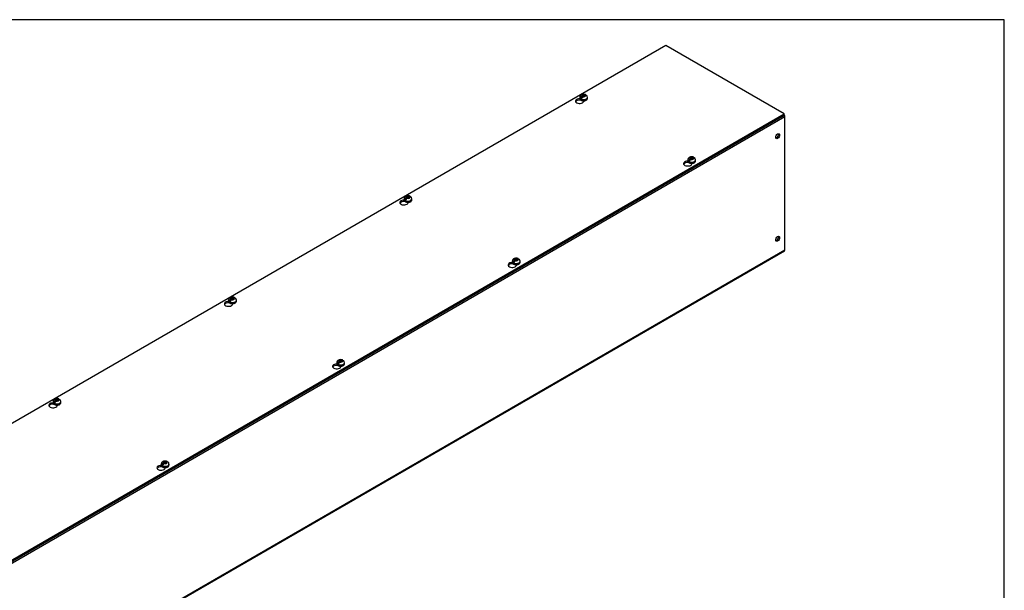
# Model space of a CAD drawing. Header units: inches. Extents: x 1 to 299, y -2 to 199.
# Tile 7 of 7: x 252 to 299, y 171 to 199. Entities that reach past the tile are written whole.
import ezdxf

# ---------------------------------------------------------------- set-up
doc = ezdxf.new("R2010")
doc.units = ezdxf.units.IN
doc.header["$MEASUREMENT"] = 0
for name, color, linetype in [('COM56313-1', 7, 'Continuous'), ('COM56319-1', 7, 'Continuous'), ('Default', 7, 'Continuous'), ('SCS19515', 7, 'Continuous')]:
    doc.layers.add(name, color=color, linetype=linetype)

# ---------------------------------------------------------------- blocks, each defined once
blk = doc.blocks.new('SE5')
at = {"layer": 'COM56313-1', "color": 7, "linetype": 'Continuous'}
for p, q in [((288.808, 194.233), (237.896, 164.839)), ((288.808, 187.818), (288.808, 194.233)), ((237.874, 158.375), (288.785, 187.769)), ((237.896, 158.424), (288.808, 187.818))]:
    blk.add_line(p, q, dxfattribs=at)
for centre, major_axis, start_param, end_param in [((288.731, 194.277), (0.054, -0.0935), 0.785398, 1.916209), ((288.403, 193.33), (0.066, 0.115), 3.534412, 5.890366), ((288.403, 188.372), (0.066, 0.115), 3.534412, 5.890366), ((288.731, 187.862), (-0.054, 0.0935), 3.141593, 3.926991)]:
    blk.add_ellipse(centre, major_axis=major_axis, ratio=0.57735, start_param=start_param, end_param=end_param, dxfattribs=at)
for centre in [(288.454, 193.3), (288.454, 188.343)]:
    blk.add_ellipse(centre, major_axis=(0.066, 0.115), ratio=0.57735, dxfattribs=at)
at = {"layer": 'COM56319-1', "color": 7, "linetype": 'Continuous'}
for p, q in [((283.049, 197.684), (232.181, 168.316)), ((288.764, 194.385), (283.049, 197.684)), ((278.904, 195.049), (278.904, 195.075)), ((278.904, 195.049), (278.92, 195.058)), ((279.081, 194.982), (279.081, 195.01)), ((237.896, 165.016), (288.764, 194.385)), ((237.896, 164.952), (288.764, 194.321)), ((288.764, 194.321), (288.764, 194.385)), ((284.133, 192.03), (284.133, 192.056)), ((284.133, 192.03), (284.149, 192.039)), ((284.31, 191.963), (284.31, 191.991)), ((270.419, 190.15), (270.419, 190.176)), ((270.419, 190.15), (270.434, 190.159)), ((270.595, 190.083), (270.595, 190.111)), ((275.647, 187.131), (275.647, 187.157)), ((275.647, 187.131), (275.663, 187.14)), ((275.824, 187.064), (275.824, 187.092)), ((261.933, 185.251), (261.933, 185.277)), ((261.933, 185.251), (261.949, 185.26)), ((262.11, 185.184), (262.11, 185.212)), ((267.162, 182.232), (267.162, 182.258)), ((267.162, 182.232), (267.178, 182.241)), ((267.339, 182.165), (267.339, 182.193)), ((253.448, 180.352), (253.448, 180.378)), ((253.448, 180.352), (253.464, 180.361)), ((253.625, 180.285), (253.625, 180.313)), ((258.677, 177.333), (258.677, 177.359)), ((258.677, 177.333), (258.692, 177.342)), ((258.853, 177.266), (258.853, 177.294))]:
    blk.add_line(p, q, dxfattribs=at)
for centre, major_axis, start_param, end_param in [((278.879, 194.996), (0.203, 0), 1.539186, 6.405229), ((278.879, 194.932), (-0.203, 0), 4.590345, 6.008059), ((284.108, 191.977), (0.203, 0), 1.539186, 6.405229), ((284.108, 191.914), (-0.203, 0), 4.590345, 6.008059), ((270.394, 190.097), (0.203, 0), 1.539186, 6.405229), ((270.394, 190.033), (-0.203, 0), 4.590345, 6.008059), ((275.623, 187.078), (0.203, 0), 1.539186, 6.405229), ((275.623, 187.014), (-0.203, 0), 4.590345, 6.008059), ((261.909, 185.198), (0.203, 0), 1.539186, 6.405229), ((261.909, 185.134), (-0.203, 0), 4.590345, 6.008059), ((267.137, 182.179), (0.203, 0), 1.539186, 6.405229), ((267.137, 182.115), (-0.203, 0), 4.590345, 6.008059), ((253.423, 180.299), (0.203, 0), 1.539186, 6.405229), ((253.423, 180.235), (-0.203, 0), 4.590345, 6.008059), ((258.652, 177.28), (0.203, 0), 1.539186, 6.405229), ((258.652, 177.216), (-0.203, 0), 4.590345, 6.008059)]:
    blk.add_ellipse(centre, major_axis=major_axis, ratio=0.57735, start_param=start_param, end_param=end_param, dxfattribs=at)
at = {"layer": 'SCS19515', "color": 7, "linetype": 'Continuous'}
for p, q in [((278.884, 195.176), (278.884, 195.127)), ((278.992, 195.167), (278.92, 195.126)), ((279.016, 195.242), (278.985, 195.224)), ((279.016, 195.282), (279.085, 195.282)), ((279.016, 195.242), (279.016, 195.282)), ((279.016, 195.242), (279.016, 195.191)), ((279.016, 195.221), (279.085, 195.221)), ((279.027, 195.2), (279.058, 195.218)), ((279.128, 195.218), (279.058, 195.218)), ((279.116, 195.3), (279.085, 195.282)), ((279.085, 195.221), (279.085, 195.282)), ((279.128, 195.245), (279.085, 195.221)), ((279.128, 195.258), (279.158, 195.276)), ((279.128, 195.258), (279.128, 195.218)), ((279.259, 195.127), (279.259, 195.176)), ((284.113, 192.158), (284.113, 192.109)), ((284.221, 192.148), (284.149, 192.107)), ((284.244, 192.223), (284.214, 192.205)), ((284.244, 192.263), (284.314, 192.263)), ((284.244, 192.223), (284.244, 192.263)), ((284.244, 192.223), (284.244, 192.172)), ((284.244, 192.202), (284.314, 192.202)), ((284.256, 192.181), (284.287, 192.199)), ((284.356, 192.199), (284.287, 192.199)), ((284.345, 192.281), (284.314, 192.263)), ((284.314, 192.202), (284.314, 192.263)), ((284.356, 192.227), (284.314, 192.202)), ((284.356, 192.239), (284.387, 192.257)), ((284.356, 192.239), (284.356, 192.199)), ((284.488, 192.109), (284.488, 192.158)), ((270.631, 190.401), (270.6, 190.383)), ((270.399, 190.277), (270.399, 190.228)), ((270.507, 190.268), (270.435, 190.227)), ((270.53, 190.343), (270.499, 190.325)), ((270.53, 190.383), (270.6, 190.383)), ((270.53, 190.343), (270.53, 190.383)), ((270.53, 190.343), (270.53, 190.292)), ((270.53, 190.322), (270.6, 190.322)), ((270.542, 190.301), (270.573, 190.319)), ((270.642, 190.319), (270.573, 190.319)), ((270.6, 190.322), (270.6, 190.383)), ((270.642, 190.346), (270.6, 190.322)), ((270.642, 190.359), (270.673, 190.377)), ((270.642, 190.359), (270.642, 190.319)), ((270.774, 190.228), (270.774, 190.277)), ((275.628, 187.259), (275.628, 187.21)), ((275.735, 187.249), (275.664, 187.208)), ((275.759, 187.324), (275.728, 187.306)), ((275.759, 187.364), (275.829, 187.364)), ((275.759, 187.324), (275.759, 187.364)), ((275.759, 187.324), (275.759, 187.273)), ((275.759, 187.303), (275.829, 187.303)), ((275.771, 187.282), (275.801, 187.3)), ((275.871, 187.3), (275.801, 187.3)), ((275.859, 187.382), (275.829, 187.364)), ((275.829, 187.303), (275.829, 187.364)), ((275.871, 187.328), (275.829, 187.303)), ((275.871, 187.34), (275.902, 187.358)), ((275.871, 187.34), (275.871, 187.3)), ((276.003, 187.21), (276.003, 187.259)), ((261.913, 185.378), (261.913, 185.329)), ((262.021, 185.369), (261.95, 185.328)), ((262.045, 185.444), (262.014, 185.426)), ((262.045, 185.484), (262.115, 185.484)), ((262.045, 185.444), (262.045, 185.484)), ((262.045, 185.444), (262.045, 185.393)), ((262.045, 185.423), (262.115, 185.423)), ((262.057, 185.402), (262.087, 185.42)), ((262.157, 185.42), (262.087, 185.42)), ((262.145, 185.502), (262.115, 185.484)), ((262.115, 185.423), (262.115, 185.484)), ((262.157, 185.447), (262.115, 185.423)), ((262.157, 185.46), (262.188, 185.477)), ((262.157, 185.46), (262.157, 185.42)), ((262.288, 185.329), (262.288, 185.378)), ((267.142, 182.36), (267.142, 182.311)), ((267.25, 182.35), (267.178, 182.309)), ((267.274, 182.425), (267.243, 182.407)), ((267.274, 182.465), (267.343, 182.465)), ((267.274, 182.425), (267.274, 182.465)), ((267.274, 182.425), (267.274, 182.374)), ((267.274, 182.404), (267.343, 182.404)), ((267.285, 182.383), (267.316, 182.401)), ((267.386, 182.401), (267.316, 182.401)), ((267.374, 182.483), (267.343, 182.465)), ((267.343, 182.404), (267.343, 182.465)), ((267.386, 182.429), (267.343, 182.404)), ((267.386, 182.441), (267.416, 182.459)), ((267.386, 182.441), (267.386, 182.401)), ((267.517, 182.311), (267.517, 182.36)), ((253.428, 180.479), (253.428, 180.43)), ((253.536, 180.47), (253.464, 180.429)), ((253.56, 180.545), (253.529, 180.527)), ((253.56, 180.585), (253.629, 180.585)), ((253.56, 180.545), (253.56, 180.585)), ((253.56, 180.545), (253.56, 180.494)), ((253.56, 180.524), (253.629, 180.524)), ((253.571, 180.503), (253.602, 180.521)), ((253.672, 180.521), (253.602, 180.521)), ((253.66, 180.603), (253.629, 180.585)), ((253.629, 180.524), (253.629, 180.585)), ((253.672, 180.548), (253.629, 180.524)), ((253.672, 180.561), (253.702, 180.578)), ((253.672, 180.561), (253.672, 180.521)), ((253.803, 180.43), (253.803, 180.479)), ((258.788, 177.566), (258.858, 177.566)), ((258.788, 177.526), (258.788, 177.566)), ((258.889, 177.584), (258.858, 177.566)), ((258.858, 177.505), (258.858, 177.566)), ((258.9, 177.542), (258.931, 177.56)), ((258.9, 177.542), (258.9, 177.502)), ((258.657, 177.461), (258.657, 177.412)), ((258.765, 177.451), (258.693, 177.41)), ((258.788, 177.526), (258.757, 177.508)), ((258.788, 177.526), (258.788, 177.475)), ((258.788, 177.505), (258.858, 177.505)), ((258.8, 177.484), (258.831, 177.502)), ((258.9, 177.502), (258.831, 177.502)), ((258.9, 177.53), (258.858, 177.505)), ((259.032, 177.412), (259.032, 177.461))]:
    blk.add_line(p, q, dxfattribs=at)
for centre, radius, start, end in [((279.062, 195.103), 0.144, 122.6431, 170.9725), ((279.105, 195.079), 0.144, 122.6435, 170.9722), ((279.135, 195.178), 0.124, 358.7936, 53.0062), ((284.291, 192.085), 0.144, 122.6431, 170.9725), ((284.333, 192.06), 0.144, 122.6435, 170.9722), ((284.363, 192.159), 0.124, 358.7936, 53.0062), ((270.577, 190.204), 0.144, 122.6431, 170.9725), ((270.619, 190.18), 0.144, 122.6435, 170.9722), ((270.649, 190.279), 0.124, 358.7936, 53.0062), ((275.806, 187.186), 0.144, 122.6431, 170.9725), ((275.848, 187.161), 0.144, 122.6435, 170.9722), ((275.878, 187.26), 0.124, 358.7936, 53.0062), ((262.092, 185.305), 0.144, 122.6431, 170.9725), ((262.134, 185.281), 0.144, 122.6435, 170.9722), ((262.164, 185.38), 0.124, 358.7936, 53.0062), ((267.32, 182.287), 0.144, 122.6431, 170.9725), ((267.363, 182.262), 0.144, 122.6435, 170.9722), ((267.393, 182.361), 0.124, 358.7936, 53.0062), ((253.606, 180.406), 0.144, 122.6431, 170.9725), ((253.649, 180.382), 0.144, 122.6435, 170.9722), ((253.679, 180.481), 0.124, 358.7936, 53.0062), ((258.907, 177.462), 0.124, 358.7936, 53.0062), ((258.835, 177.387), 0.144, 122.6431, 170.9725), ((258.877, 177.363), 0.144, 122.6435, 170.9722)]:
    blk.add_arc(centre, radius, start, end, dxfattribs=at)
for centre, major_axis, start_param, end_param in [((279.072, 195.176), (0.187, 0), 3.141161, 6.278747), ((279.072, 195.25), (0.0975, 0), 1.098165, 3.614224), ((279.072, 195.25), (-0.0975, 0), 1.098165, 3.614224), ((279.072, 195.127), (-0.187, 0), 0, 3.141593), ((279.072, 195.189), (-0.186, 0), 0.623612, 0.947184), ((279.072, 195.127), (-0.187, 0), 3.141593, 3.16457), ((284.3, 192.231), (0.0975, 0), 1.098165, 3.614224), ((284.3, 192.158), (0.187, 0), 3.141161, 6.278747), ((284.3, 192.109), (-0.188, 0), 0, 3.141593), ((284.3, 192.17), (-0.186, 0), 0.623612, 0.947184), ((284.3, 192.231), (-0.0975, 0), 1.098165, 3.614224), ((284.3, 192.109), (-0.188, 0), 3.141593, 3.16457), ((270.586, 190.351), (0.0975, 0), 1.098165, 3.614224), ((270.586, 190.277), (0.188, 0), 3.141161, 6.278747), ((270.586, 190.228), (-0.187, 0), 0, 3.141593), ((270.586, 190.29), (-0.186, 0), 0.623612, 0.947184), ((270.586, 190.351), (-0.0975, 0), 1.098165, 3.614224), ((270.586, 190.228), (-0.187, 0), 3.141593, 3.16457), ((275.815, 187.259), (0.187, 0), 3.141161, 6.278747), ((275.815, 187.21), (-0.187, 0), 0, 3.141593), ((275.815, 187.271), (-0.186, 0), 0.623612, 0.947184), ((275.815, 187.332), (0.0975, 0), 1.098165, 3.614224), ((275.815, 187.332), (-0.0975, 0), 1.098165, 3.614224), ((275.815, 187.21), (-0.187, 0), 3.141593, 3.16457), ((262.101, 185.378), (0.188, 0), 3.141161, 6.278747), ((262.101, 185.329), (-0.187, 0), 0, 3.141593), ((262.101, 185.391), (-0.186, 0), 0.623612, 0.947184), ((262.101, 185.452), (0.0975, 0), 1.098165, 3.614224), ((262.101, 185.452), (-0.0975, 0), 1.098165, 3.614224), ((262.101, 185.329), (-0.187, 0), 3.141593, 3.16457), ((267.33, 182.36), (0.188, 0), 3.141161, 6.278747), ((267.33, 182.311), (-0.187, 0), 0, 3.141593), ((267.33, 182.372), (-0.186, 0), 0.623612, 0.947184), ((267.33, 182.433), (0.0975, 0), 1.098165, 3.614224), ((267.33, 182.433), (-0.0975, 0), 1.098165, 3.614224), ((267.33, 182.311), (-0.187, 0), 3.141593, 3.16457), ((253.616, 180.479), (0.188, 0), 3.141161, 6.278747), ((253.616, 180.43), (-0.187, 0), 0, 3.141593), ((253.616, 180.492), (-0.186, 0), 0.623612, 0.947184), ((253.616, 180.553), (0.0975, 0), 1.098165, 3.614224), ((253.616, 180.553), (-0.0975, 0), 1.098165, 3.614224), ((253.616, 180.43), (-0.187, 0), 3.141593, 3.16457), ((258.844, 177.534), (0.0975, 0), 1.098165, 3.614224), ((258.844, 177.534), (-0.0975, 0), 1.098165, 3.614224), ((258.844, 177.461), (0.187, 0), 3.141161, 6.278747), ((258.844, 177.412), (-0.187, 0), 0, 3.141593), ((258.844, 177.473), (-0.186, 0), 0.623612, 0.947184), ((258.844, 177.412), (-0.187, 0), 3.141593, 3.16457)]:
    blk.add_ellipse(centre, major_axis=major_axis, ratio=0.57735, start_param=start_param, end_param=end_param, dxfattribs=at)
for points, knots in [([(279.158, 195.307), (279.149, 195.31), (279.13, 195.317), (279.094, 195.323), (279.054, 195.323), (279.014, 195.317), (278.977, 195.305), (278.945, 195.287), (278.919, 195.266), (278.9, 195.24), (278.888, 195.211), (278.883, 195.189), (278.884, 195.178), (278.885, 195.177)], [0, 0, 0, 0, 0.07566, 0.183275, 0.291699, 0.401888, 0.51547, 0.619185, 0.716865, 0.809388, 0.899112, 0.987788, 1, 1, 1, 1]), ([(279.18, 195.276), (279.18, 195.28), (279.179, 195.284), (279.176, 195.29), (279.175, 195.293), (279.171, 195.299), (279.169, 195.301), (279.164, 195.305), (279.161, 195.306), (279.155, 195.308), (279.152, 195.309), (279.145, 195.309), (279.142, 195.309), (279.135, 195.308), (279.131, 195.307), (279.124, 195.304), (279.12, 195.302), (279.116, 195.3)], [0, 0, 0, 0, 0.125, 0.125, 0.25, 0.25, 0.375, 0.375, 0.5, 0.5, 0.625, 0.625, 0.75, 0.75, 0.875, 0.875, 1, 1, 1, 1]), ([(279.158, 195.276), (279.162, 195.278), (279.166, 195.28), (279.174, 195.282), (279.177, 195.283), (279.184, 195.285), (279.188, 195.285), (279.194, 195.284), (279.198, 195.284), (279.203, 195.282), (279.206, 195.28), (279.209, 195.278), (279.209, 195.278), (279.209, 195.278)], [0, 0, 0, 0, 0.125, 0.125, 0.25, 0.25, 0.375, 0.375, 0.5, 0.5, 0.625, 0.625, 0.6404323, 0.6404323, 0.6404323, 0.6404323]), ([(278.885, 195.128), (278.885, 195.122), (278.885, 195.108), (278.894, 195.086), (278.911, 195.064), (278.934, 195.044), (278.964, 195.028), (278.999, 195.017), (279.038, 195.01), (279.077, 195.008), (279.117, 195.011), (279.155, 195.02), (279.189, 195.033), (279.218, 195.051), (279.24, 195.073), (279.254, 195.096), (279.26, 195.116), (279.259, 195.127), (279.258, 195.131)], [0, 0, 0, 0, 0.041802, 0.103676, 0.166363, 0.231982, 0.30018, 0.369304, 0.438274, 0.507063, 0.575877, 0.644932, 0.714494, 0.78482, 0.85576, 0.917381, 0.976829, 1, 1, 1, 1]), ([(284.387, 192.288), (284.378, 192.291), (284.359, 192.298), (284.323, 192.304), (284.283, 192.304), (284.243, 192.298), (284.206, 192.286), (284.174, 192.269), (284.148, 192.247), (284.129, 192.221), (284.117, 192.193), (284.112, 192.17), (284.113, 192.159), (284.113, 192.158)], [0, 0, 0, 0, 0.07566, 0.183275, 0.291699, 0.401888, 0.51547, 0.619185, 0.716865, 0.809388, 0.899112, 0.987788, 1, 1, 1, 1]), ([(284.114, 192.109), (284.114, 192.103), (284.114, 192.09), (284.123, 192.067), (284.139, 192.045), (284.163, 192.026), (284.193, 192.01), (284.228, 191.998), (284.266, 191.991), (284.306, 191.989), (284.346, 191.992), (284.384, 192.001), (284.418, 192.014), (284.447, 192.032), (284.469, 192.054), (284.483, 192.077), (284.489, 192.098), (284.487, 192.108), (284.487, 192.112)], [0, 0, 0, 0, 0.041802, 0.103676, 0.166363, 0.231982, 0.30018, 0.369304, 0.438274, 0.507063, 0.575877, 0.644932, 0.714494, 0.78482, 0.85576, 0.917381, 0.976829, 1, 1, 1, 1]), ([(284.409, 192.257), (284.408, 192.261), (284.407, 192.265), (284.405, 192.272), (284.403, 192.275), (284.399, 192.28), (284.397, 192.282), (284.392, 192.286), (284.39, 192.287), (284.384, 192.29), (284.381, 192.29), (284.374, 192.291), (284.371, 192.29), (284.363, 192.289), (284.36, 192.288), (284.352, 192.285), (284.349, 192.283), (284.345, 192.281)], [0, 0, 0, 0, 0.125, 0.125, 0.25, 0.25, 0.375, 0.375, 0.5, 0.5, 0.625, 0.625, 0.75, 0.75, 0.875, 0.875, 1, 1, 1, 1]), ([(284.387, 192.257), (284.391, 192.259), (284.395, 192.261), (284.402, 192.264), (284.406, 192.265), (284.413, 192.266), (284.416, 192.266), (284.423, 192.266), (284.426, 192.265), (284.432, 192.263), (284.435, 192.261), (284.438, 192.259), (284.438, 192.259), (284.438, 192.259)], [0, 0, 0, 0, 0.125, 0.125, 0.25, 0.25, 0.375, 0.375, 0.5, 0.5, 0.625, 0.625, 0.6404323, 0.6404323, 0.6404323, 0.6404323]), ([(270.673, 190.408), (270.664, 190.411), (270.645, 190.418), (270.609, 190.424), (270.569, 190.424), (270.529, 190.418), (270.491, 190.406), (270.46, 190.388), (270.434, 190.367), (270.415, 190.341), (270.403, 190.312), (270.398, 190.29), (270.399, 190.279), (270.399, 190.278)], [0, 0, 0, 0, 0.07566, 0.183275, 0.291699, 0.401888, 0.51547, 0.619185, 0.716865, 0.809388, 0.899112, 0.987788, 1, 1, 1, 1]), ([(270.695, 190.377), (270.694, 190.381), (270.693, 190.385), (270.691, 190.391), (270.689, 190.394), (270.685, 190.4), (270.683, 190.402), (270.678, 190.406), (270.676, 190.407), (270.67, 190.409), (270.667, 190.41), (270.66, 190.41), (270.657, 190.41), (270.649, 190.409), (270.646, 190.408), (270.638, 190.405), (270.634, 190.403), (270.631, 190.401)], [0, 0, 0, 0, 0.125, 0.125, 0.25, 0.25, 0.375, 0.375, 0.5, 0.5, 0.625, 0.625, 0.75, 0.75, 0.875, 0.875, 1, 1, 1, 1]), ([(270.4, 190.229), (270.4, 190.223), (270.4, 190.209), (270.409, 190.187), (270.425, 190.165), (270.449, 190.145), (270.479, 190.129), (270.514, 190.118), (270.552, 190.111), (270.592, 190.109), (270.632, 190.112), (270.669, 190.121), (270.704, 190.134), (270.733, 190.152), (270.755, 190.174), (270.769, 190.197), (270.774, 190.217), (270.773, 190.228), (270.773, 190.232)], [0, 0, 0, 0, 0.041802, 0.103676, 0.166363, 0.231982, 0.30018, 0.369304, 0.438274, 0.507063, 0.575877, 0.644932, 0.714494, 0.78482, 0.85576, 0.917381, 0.976829, 1, 1, 1, 1]), ([(270.673, 190.377), (270.677, 190.379), (270.681, 190.381), (270.688, 190.383), (270.692, 190.384), (270.699, 190.386), (270.702, 190.386), (270.709, 190.385), (270.712, 190.385), (270.718, 190.383), (270.721, 190.381), (270.724, 190.379), (270.724, 190.379), (270.724, 190.379)], [0, 0, 0, 0, 0.125, 0.125, 0.25, 0.25, 0.375, 0.375, 0.5, 0.5, 0.625, 0.625, 0.6404323, 0.6404323, 0.6404323, 0.6404323]), ([(275.901, 187.389), (275.892, 187.392), (275.873, 187.399), (275.837, 187.405), (275.797, 187.405), (275.757, 187.399), (275.72, 187.387), (275.688, 187.37), (275.663, 187.348), (275.643, 187.322), (275.632, 187.294), (275.627, 187.271), (275.628, 187.26), (275.628, 187.259)], [0, 0, 0, 0, 0.07566, 0.183275, 0.291699, 0.401888, 0.51547, 0.619185, 0.716865, 0.809388, 0.899112, 0.987788, 1, 1, 1, 1]), ([(275.628, 187.21), (275.628, 187.204), (275.628, 187.191), (275.637, 187.168), (275.654, 187.146), (275.678, 187.127), (275.707, 187.111), (275.743, 187.099), (275.781, 187.092), (275.821, 187.09), (275.86, 187.093), (275.898, 187.102), (275.932, 187.115), (275.962, 187.133), (275.984, 187.155), (275.997, 187.178), (276.003, 187.199), (276.002, 187.209), (276.001, 187.213)], [0, 0, 0, 0, 0.041802, 0.103676, 0.166363, 0.231982, 0.30018, 0.369304, 0.438274, 0.507063, 0.575877, 0.644932, 0.714494, 0.78482, 0.85576, 0.917381, 0.976829, 1, 1, 1, 1]), ([(275.924, 187.358), (275.923, 187.362), (275.922, 187.366), (275.92, 187.372), (275.918, 187.375), (275.914, 187.381), (275.912, 187.383), (275.907, 187.387), (275.904, 187.388), (275.898, 187.391), (275.895, 187.391), (275.889, 187.392), (275.885, 187.391), (275.878, 187.39), (275.874, 187.389), (275.867, 187.386), (275.863, 187.384), (275.859, 187.382)], [0, 0, 0, 0, 0.125, 0.125, 0.25, 0.25, 0.375, 0.375, 0.5, 0.5, 0.625, 0.625, 0.75, 0.75, 0.875, 0.875, 1, 1, 1, 1]), ([(275.902, 187.358), (275.906, 187.36), (275.909, 187.362), (275.917, 187.365), (275.921, 187.366), (275.928, 187.367), (275.931, 187.367), (275.938, 187.367), (275.941, 187.366), (275.947, 187.364), (275.949, 187.362), (275.952, 187.36), (275.953, 187.36), (275.953, 187.36)], [0, 0, 0, 0, 0.125, 0.125, 0.25, 0.25, 0.375, 0.375, 0.5, 0.5, 0.625, 0.625, 0.6404323, 0.6404323, 0.6404323, 0.6404323]), ([(262.187, 185.509), (262.178, 185.512), (262.159, 185.519), (262.123, 185.525), (262.083, 185.525), (262.043, 185.519), (262.006, 185.507), (261.974, 185.489), (261.949, 185.468), (261.929, 185.442), (261.918, 185.413), (261.913, 185.391), (261.914, 185.38), (261.914, 185.378)], [0, 0, 0, 0, 0.07566, 0.183275, 0.291699, 0.401888, 0.51547, 0.619185, 0.716865, 0.809388, 0.899112, 0.987788, 1, 1, 1, 1]), ([(261.914, 185.33), (261.914, 185.324), (261.914, 185.31), (261.923, 185.288), (261.94, 185.266), (261.963, 185.246), (261.993, 185.23), (262.028, 185.219), (262.067, 185.212), (262.107, 185.21), (262.146, 185.213), (262.184, 185.222), (262.218, 185.235), (262.248, 185.253), (262.27, 185.275), (262.283, 185.298), (262.289, 185.318), (262.288, 185.329), (262.287, 185.333)], [0, 0, 0, 0, 0.041802, 0.103676, 0.166363, 0.231982, 0.30018, 0.369304, 0.438274, 0.507063, 0.575877, 0.644932, 0.714494, 0.78482, 0.85576, 0.917381, 0.976829, 1, 1, 1, 1]), ([(262.21, 185.478), (262.209, 185.482), (262.208, 185.486), (262.205, 185.492), (262.204, 185.495), (262.2, 185.501), (262.198, 185.503), (262.193, 185.507), (262.19, 185.508), (262.184, 185.51), (262.181, 185.511), (262.175, 185.511), (262.171, 185.511), (262.164, 185.51), (262.16, 185.509), (262.153, 185.506), (262.149, 185.504), (262.145, 185.502)], [0, 0, 0, 0, 0.125, 0.125, 0.25, 0.25, 0.375, 0.375, 0.5, 0.5, 0.625, 0.625, 0.75, 0.75, 0.875, 0.875, 1, 1, 1, 1]), ([(262.188, 185.477), (262.192, 185.48), (262.195, 185.482), (262.203, 185.484), (262.206, 185.485), (262.214, 185.487), (262.217, 185.487), (262.224, 185.486), (262.227, 185.486), (262.233, 185.484), (262.235, 185.482), (262.238, 185.48), (262.238, 185.48), (262.239, 185.48)], [0, 0, 0, 0, 0.125, 0.125, 0.25, 0.25, 0.375, 0.375, 0.5, 0.5, 0.625, 0.625, 0.6404323, 0.6404323, 0.6404323, 0.6404323]), ([(267.416, 182.49), (267.407, 182.493), (267.388, 182.5), (267.352, 182.506), (267.312, 182.506), (267.272, 182.5), (267.235, 182.488), (267.203, 182.471), (267.177, 182.449), (267.158, 182.423), (267.146, 182.395), (267.141, 182.372), (267.142, 182.361), (267.143, 182.36)], [0, 0, 0, 0, 0.07566, 0.183275, 0.291699, 0.401888, 0.51547, 0.619185, 0.716865, 0.809388, 0.899112, 0.987788, 1, 1, 1, 1]), ([(267.143, 182.311), (267.143, 182.305), (267.143, 182.292), (267.152, 182.269), (267.169, 182.247), (267.192, 182.228), (267.222, 182.212), (267.257, 182.2), (267.296, 182.193), (267.335, 182.191), (267.375, 182.194), (267.413, 182.203), (267.447, 182.216), (267.476, 182.234), (267.498, 182.256), (267.512, 182.279), (267.518, 182.3), (267.517, 182.31), (267.516, 182.314)], [0, 0, 0, 0, 0.041802, 0.103676, 0.166363, 0.231982, 0.30018, 0.369304, 0.438274, 0.507063, 0.575877, 0.644932, 0.714494, 0.78482, 0.85576, 0.917381, 0.976829, 1, 1, 1, 1]), ([(267.438, 182.459), (267.438, 182.463), (267.437, 182.467), (267.434, 182.473), (267.433, 182.476), (267.429, 182.482), (267.427, 182.484), (267.422, 182.488), (267.419, 182.489), (267.413, 182.492), (267.41, 182.492), (267.403, 182.493), (267.4, 182.492), (267.393, 182.491), (267.389, 182.49), (267.382, 182.487), (267.378, 182.485), (267.374, 182.483)], [0, 0, 0, 0, 0.125, 0.125, 0.25, 0.25, 0.375, 0.375, 0.5, 0.5, 0.625, 0.625, 0.75, 0.75, 0.875, 0.875, 1, 1, 1, 1]), ([(267.416, 182.459), (267.42, 182.461), (267.424, 182.463), (267.432, 182.466), (267.435, 182.467), (267.442, 182.468), (267.446, 182.468), (267.452, 182.468), (267.456, 182.467), (267.461, 182.465), (267.464, 182.463), (267.467, 182.461), (267.467, 182.461), (267.467, 182.461)], [0, 0, 0, 0, 0.125, 0.125, 0.25, 0.25, 0.375, 0.375, 0.5, 0.5, 0.625, 0.625, 0.6404323, 0.6404323, 0.6404323, 0.6404323]), ([(253.702, 180.61), (253.693, 180.613), (253.674, 180.62), (253.638, 180.626), (253.598, 180.626), (253.558, 180.62), (253.521, 180.608), (253.489, 180.59), (253.463, 180.569), (253.444, 180.543), (253.432, 180.514), (253.427, 180.492), (253.428, 180.481), (253.429, 180.479)], [0, 0, 0, 0, 0.07566, 0.183275, 0.291699, 0.401888, 0.51547, 0.619185, 0.716865, 0.809388, 0.899112, 0.987788, 1, 1, 1, 1]), ([(253.429, 180.431), (253.429, 180.425), (253.429, 180.411), (253.438, 180.389), (253.455, 180.367), (253.478, 180.347), (253.508, 180.331), (253.543, 180.32), (253.582, 180.313), (253.621, 180.311), (253.661, 180.314), (253.699, 180.323), (253.733, 180.336), (253.762, 180.354), (253.784, 180.375), (253.798, 180.399), (253.804, 180.419), (253.802, 180.43), (253.802, 180.434)], [0, 0, 0, 0, 0.041802, 0.103676, 0.166363, 0.231982, 0.30018, 0.369304, 0.438274, 0.507063, 0.575877, 0.644932, 0.714494, 0.78482, 0.85576, 0.917381, 0.976829, 1, 1, 1, 1]), ([(253.724, 180.579), (253.724, 180.583), (253.723, 180.587), (253.72, 180.593), (253.719, 180.596), (253.715, 180.602), (253.712, 180.604), (253.708, 180.608), (253.705, 180.609), (253.699, 180.611), (253.696, 180.612), (253.689, 180.612), (253.686, 180.612), (253.679, 180.611), (253.675, 180.61), (253.668, 180.607), (253.664, 180.605), (253.66, 180.603)], [0, 0, 0, 0, 0.125, 0.125, 0.25, 0.25, 0.375, 0.375, 0.5, 0.5, 0.625, 0.625, 0.75, 0.75, 0.875, 0.875, 1, 1, 1, 1]), ([(253.702, 180.578), (253.706, 180.581), (253.71, 180.582), (253.717, 180.585), (253.721, 180.586), (253.728, 180.588), (253.732, 180.588), (253.738, 180.587), (253.741, 180.587), (253.747, 180.585), (253.75, 180.583), (253.753, 180.581), (253.753, 180.581), (253.753, 180.581)], [0, 0, 0, 0, 0.125, 0.125, 0.25, 0.25, 0.375, 0.375, 0.5, 0.5, 0.625, 0.625, 0.6404323, 0.6404323, 0.6404323, 0.6404323]), ([(258.931, 177.591), (258.922, 177.594), (258.903, 177.601), (258.867, 177.607), (258.827, 177.607), (258.787, 177.601), (258.749, 177.589), (258.718, 177.572), (258.692, 177.55), (258.673, 177.524), (258.661, 177.496), (258.656, 177.473), (258.657, 177.462), (258.657, 177.461)], [0, 0, 0, 0, 0.07566, 0.183275, 0.291699, 0.401888, 0.51547, 0.619185, 0.716865, 0.809388, 0.899112, 0.987788, 1, 1, 1, 1]), ([(258.953, 177.56), (258.952, 177.564), (258.951, 177.568), (258.949, 177.574), (258.947, 177.577), (258.943, 177.583), (258.941, 177.585), (258.936, 177.589), (258.934, 177.59), (258.928, 177.592), (258.925, 177.593), (258.918, 177.594), (258.915, 177.593), (258.907, 177.592), (258.904, 177.591), (258.896, 177.588), (258.892, 177.586), (258.889, 177.584)], [0, 0, 0, 0, 0.125, 0.125, 0.25, 0.25, 0.375, 0.375, 0.5, 0.5, 0.625, 0.625, 0.75, 0.75, 0.875, 0.875, 1, 1, 1, 1]), ([(258.931, 177.56), (258.935, 177.562), (258.939, 177.564), (258.946, 177.567), (258.95, 177.568), (258.957, 177.569), (258.96, 177.569), (258.967, 177.569), (258.97, 177.568), (258.976, 177.566), (258.979, 177.564), (258.982, 177.562), (258.982, 177.562), (258.982, 177.562)], [0, 0, 0, 0, 0.125, 0.125, 0.25, 0.25, 0.375, 0.375, 0.5, 0.5, 0.625, 0.625, 0.6404323, 0.6404323, 0.6404323, 0.6404323]), ([(258.658, 177.412), (258.658, 177.406), (258.658, 177.393), (258.667, 177.37), (258.683, 177.348), (258.707, 177.329), (258.737, 177.313), (258.772, 177.301), (258.81, 177.294), (258.85, 177.292), (258.89, 177.295), (258.927, 177.304), (258.962, 177.317), (258.991, 177.335), (259.013, 177.357), (259.027, 177.38), (259.032, 177.401), (259.031, 177.411), (259.031, 177.415)], [0, 0, 0, 0, 0.041802, 0.103676, 0.166363, 0.231982, 0.30018, 0.369304, 0.438274, 0.507063, 0.575877, 0.644932, 0.714494, 0.78482, 0.85576, 0.917381, 0.976829, 1, 1, 1, 1])]:
    blk.add_open_spline(points, degree=3, knots=knots, dxfattribs=at)
blk = doc.blocks.new('BORDER')
at = {"layer": 'Default', "color": 7, "linetype": 'Continuous'}
for p, q in [((0, 27.86), (-41.86, 27.86)), ((0, 0), (0, 27.86))]:
    blk.add_line(p, q, dxfattribs=at)

msp = doc.modelspace()

# ---------------------------------------------------------------- block references
at = {"layer": 'Default', "color": 7, "xscale": 7.12, "yscale": 7.12, "zscale": 7.12}
msp.add_blockref('BORDER', (299.411, 0.564), dxfattribs=at)
at = {"layer": 'Default'}
msp.add_blockref('SE5', (0, 0), dxfattribs=at)

doc.saveas('drawing.dxf')
